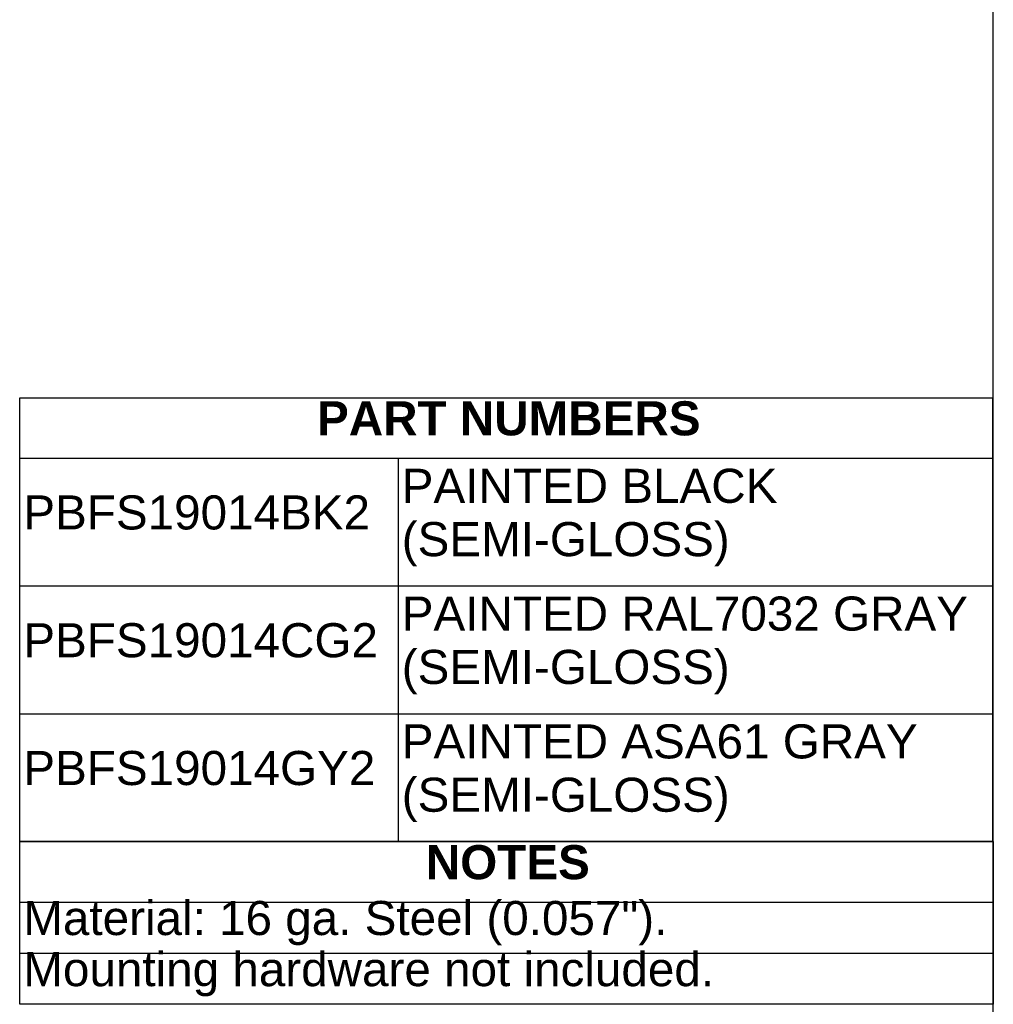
# Model space of a CAD drawing. Header units: inches. Extents: x 0 to 80, y 0 to 59.8.
# Tile 9 of 10: x 62.9 to 80, y 10.4 to 27.7. Entities that reach past the tile are written whole.
import ezdxf
from ezdxf.enums import TextEntityAlignment as Align

# ---------------------------------------------------------------- set-up
doc = ezdxf.new("R2010")
doc.units = ezdxf.units.IN
doc.header["$MEASUREMENT"] = 0
doc.layers.add('Default', color=7, linetype='Continuous')
doc.styles.add('SEACAD_Arial', font='arial.ttf')
doc.styles.add('SEACAD_ArialB', font='arialbd.ttf')

# ---------------------------------------------------------------- blocks, each defined once
blk = doc.blocks.new('SE')
at = {"color": 7, "linetype": 'Continuous'}
for p, q in [((62.864, 19.997), (79.986, 19.997)), ((69.526, 19.997), (69.526, 17.747)), ((62.864, 17.747), (79.986, 17.747)), ((69.526, 17.747), (69.526, 15.497)), ((62.864, 15.497), (79.986, 15.497)), ((69.526, 15.497), (69.526, 13.247))]:
    blk.add_line(p, q, dxfattribs=at)
blk.add_lwpolyline([(62.864, 13.247), (62.864, 21.062), (79.986, 21.062), (79.986, 13.247), (62.864, 13.247)], dxfattribs=at)
for s, style, p in [('PART NUMBERS', 'SEACAD_ArialB', (68.098, 20.999)), ('PAINTED BLACK', 'SEACAD_Arial', (69.589, 19.811)), ('PBFS19014BK2', 'SEACAD_Arial', (62.927, 19.342)), ('(SEMI-GLOSS)', 'SEACAD_Arial', (69.589, 18.872)), ('PAINTED RAL7032 GRAY', 'SEACAD_Arial', (69.589, 17.561)), ('PBFS19014CG2', 'SEACAD_Arial', (62.927, 17.092)), ('(SEMI-GLOSS)', 'SEACAD_Arial', (69.589, 16.622)), ('PAINTED ASA61 GRAY', 'SEACAD_Arial', (69.589, 15.311)), ('PBFS19014GY2', 'SEACAD_Arial', (62.927, 14.842)), ('(SEMI-GLOSS)', 'SEACAD_Arial', (69.589, 14.372))]:
    blk.add_text(s, height=0.6, dxfattribs=dict(at, style=style)).set_placement(p, align=Align.TOP_LEFT)
blk = doc.blocks.new('SE1')
at = {"color": 7, "linetype": 'Continuous'}
for p, q in [((62.864, 12.182), (80.003, 12.182)), ((62.864, 11.282), (80.003, 11.282))]:
    blk.add_line(p, q, dxfattribs=at)
blk.add_lwpolyline([(62.864, 10.382), (62.864, 13.247), (80.003, 13.247), (80.003, 10.382), (62.864, 10.382)], dxfattribs=at)
for s, style, p in [('NOTES', 'SEACAD_ArialB', (70.013, 13.184)), ('Material: 16 ga. Steel (0.057").', 'SEACAD_Arial', (62.927, 12.201)), ('Mounting hardware not included.', 'SEACAD_Arial', (62.927, 11.301))]:
    blk.add_text(s, height=0.6, dxfattribs=dict(at, style=style)).set_placement(p, align=Align.TOP_LEFT)

msp = doc.modelspace()

# ---------------------------------------------------------------- linework, layer by layer
at = {"layer": 'Default', "color": 7, "linetype": 'Continuous'}
msp.add_line((80, 0), (80, 59.783), dxfattribs=at)

# ---------------------------------------------------------------- block references
for name in ['SE', 'SE1']:
    msp.add_blockref(name, (0, 0))

doc.saveas('drawing.dxf')
